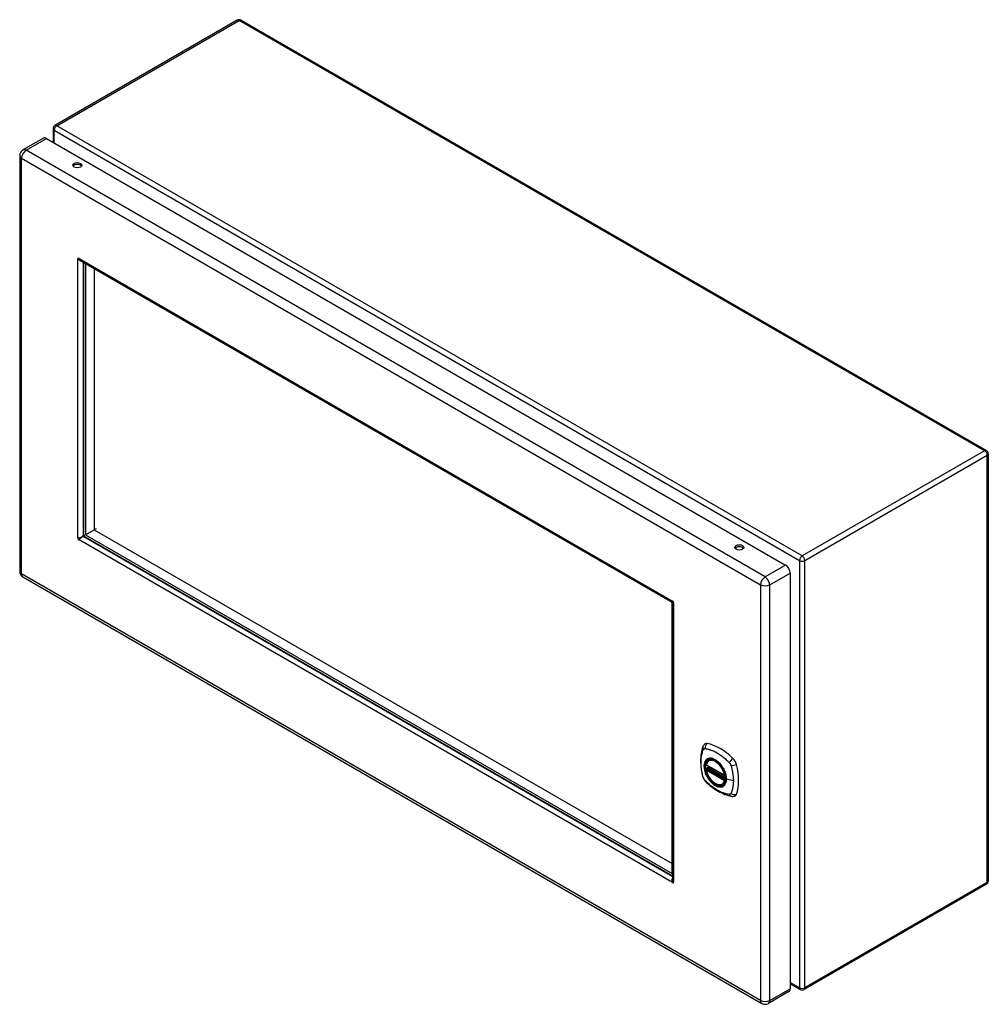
# Model space of a CAD drawing. Header units: inches. Extents: x 132.2 to 154.1, y 50.3 to 72.5.
import ezdxf

# ---------------------------------------------------------------- set-up
doc = ezdxf.new("R2010")
doc.units = ezdxf.units.IN
doc.header["$MEASUREMENT"] = 0
doc.layers.add('Visible Edges(ANSI)', color=7, linetype='Continuous', lineweight=25)
doc.layers.add('Visible Tangent Edges(ANSI)', color=7, linetype='Continuous', lineweight=25)

msp = doc.modelspace()

# ---------------------------------------------------------------- linework, layer by layer
at = {"layer": 'Visible Edges(ANSI)'}
for p, q in [((137.098, 72.535), (132.974, 70.154)), ((137.182, 72.535), (154.034, 62.806)), ((132.932, 70.081), (132.932, 69.776)), ((132.714, 69.868), (132.251, 69.601)), ((132.787, 69.861), (149.493, 60.215)), ((132.178, 69.474), (132.178, 60.076)), ((133.494, 67.133), (133.519, 67.147)), ((133.558, 67.096), (146.93, 59.376)), ((133.624, 67.058), (133.624, 60.914)), ((133.666, 67.027), (133.666, 60.898)), ((146.929, 59.37), (133.666, 67.027)), ((133.861, 66.914), (133.861, 61.01)), ((154.076, 62.733), (154.076, 53.072)), ((133.666, 60.898), (133.861, 61.01)), ((133.861, 61.01), (133.916, 61.042)), ((133.861, 61.01), (146.929, 53.465)), ((133.613, 60.878), (133.626, 60.9)), ((133.648, 60.862), (133.622, 60.862)), ((133.659, 60.853), (146.935, 53.188)), ((133.666, 60.898), (146.929, 53.24)), ((132.251, 59.949), (148.957, 50.304)), ((149.596, 60.036), (149.596, 50.638)), ((146.929, 53.24), (146.929, 59.37)), ((146.935, 59.368), (146.935, 53.113)), ((146.951, 59.395), (146.951, 59.393)), ((146.96, 59.377), (146.962, 59.376)), ((147.702, 55.697), (148.116, 55.458)), ((147.727, 55.635), (147.767, 55.659)), ((147.758, 55.801), (147.768, 55.807)), ((147.702, 55.601), (147.715, 55.609)), ((147.721, 55.621), (147.721, 55.623)), ((148.071, 55.258), (148.081, 55.264)), ((146.96, 53.053), (146.935, 53.039)), ((154.034, 52.999), (149.91, 50.619)), ((149.566, 50.571), (149.103, 50.304)), ((149.596, 50.751), (149.826, 50.619))]:
    msp.add_line(p, q, dxfattribs=at)
at = {"layer": 'Visible Edges(ANSI)', "flags": 128}
for points in [[(133.499, 67.128), (133.499, 67.128), (133.499, 67.128), (133.499, 67.128), (133.499, 67.128), (133.498, 67.128), (133.498, 67.129), (133.498, 67.129), (133.498, 67.129), (133.497, 67.13), (133.497, 67.13), (133.497, 67.13), (133.497, 67.13), (133.496, 67.131), (133.496, 67.131), (133.496, 67.131), (133.496, 67.132), (133.495, 67.132), (133.495, 67.132), (133.495, 67.132), (133.495, 67.133), (133.495, 67.133), (133.495, 67.133), (133.494, 67.133), (133.494, 67.133)], [(133.574, 67.087), (133.571, 67.088), (133.568, 67.089), (133.565, 67.09), (133.561, 67.091), (133.558, 67.092), (133.555, 67.093), (133.551, 67.094), (133.548, 67.096), (133.545, 67.097), (133.541, 67.099), (133.538, 67.1), (133.535, 67.102), (133.531, 67.104), (133.528, 67.106), (133.525, 67.107), (133.522, 67.109), (133.519, 67.111), (133.516, 67.114), (133.513, 67.116), (133.51, 67.118), (133.507, 67.12), (133.504, 67.123), (133.502, 67.125), (133.499, 67.128)], [(133.519, 67.147), (133.519, 67.147), (133.519, 67.147), (133.519, 67.147), (133.519, 67.147), (133.519, 67.146), (133.519, 67.146), (133.52, 67.146), (133.52, 67.146), (133.52, 67.145), (133.52, 67.145), (133.52, 67.145), (133.52, 67.144), (133.52, 67.144), (133.521, 67.143), (133.521, 67.143), (133.521, 67.143), (133.521, 67.142), (133.521, 67.142), (133.521, 67.142), (133.521, 67.141), (133.521, 67.141), (133.522, 67.141), (133.522, 67.141), (133.522, 67.141)], [(133.522, 67.141), (133.523, 67.138), (133.524, 67.136), (133.525, 67.134), (133.526, 67.131), (133.527, 67.129), (133.528, 67.127), (133.53, 67.125), (133.531, 67.123), (133.532, 67.121), (133.534, 67.119), (133.535, 67.117), (133.537, 67.115), (133.538, 67.113), (133.54, 67.111), (133.542, 67.109), (133.543, 67.108), (133.545, 67.106), (133.547, 67.104), (133.549, 67.103), (133.551, 67.101), (133.553, 67.1), (133.554, 67.099), (133.556, 67.097), (133.558, 67.096)], [(133.494, 60.827), (133.494, 60.827), (133.495, 60.827), (133.495, 60.827), (133.495, 60.827), (133.495, 60.827), (133.495, 60.827), (133.495, 60.827), (133.496, 60.827), (133.496, 60.827), (133.496, 60.827), (133.496, 60.827), (133.497, 60.827), (133.497, 60.827), (133.497, 60.827), (133.497, 60.827), (133.498, 60.827), (133.498, 60.827), (133.498, 60.827), (133.498, 60.827), (133.499, 60.827), (133.499, 60.827), (133.499, 60.827), (133.499, 60.827), (133.499, 60.827)], [(133.499, 60.827), (133.503, 60.828), (133.508, 60.828), (133.512, 60.828), (133.517, 60.829), (133.521, 60.83), (133.526, 60.83), (133.531, 60.832), (133.536, 60.833), (133.541, 60.834), (133.547, 60.836), (133.552, 60.838), (133.557, 60.84), (133.562, 60.842), (133.567, 60.844), (133.573, 60.847), (133.578, 60.85), (133.583, 60.853), (133.587, 60.856), (133.592, 60.859), (133.597, 60.862), (133.601, 60.866), (133.605, 60.87), (133.609, 60.874), (133.613, 60.878)], [(133.522, 60.788), (133.522, 60.788), (133.522, 60.788), (133.521, 60.788), (133.521, 60.788), (133.521, 60.788), (133.521, 60.788), (133.521, 60.787), (133.521, 60.787), (133.521, 60.787), (133.521, 60.787), (133.52, 60.786), (133.52, 60.786), (133.52, 60.786), (133.52, 60.786), (133.52, 60.786), (133.52, 60.785), (133.52, 60.785), (133.519, 60.785), (133.519, 60.785), (133.519, 60.785), (133.519, 60.785), (133.519, 60.785), (133.519, 60.785), (133.519, 60.784)], [(133.622, 60.862), (133.617, 60.861), (133.611, 60.859), (133.606, 60.857), (133.601, 60.855), (133.595, 60.853), (133.59, 60.851), (133.585, 60.848), (133.58, 60.845), (133.575, 60.842), (133.57, 60.839), (133.566, 60.836), (133.561, 60.832), (133.557, 60.829), (133.553, 60.825), (133.549, 60.822), (133.545, 60.818), (133.541, 60.814), (133.538, 60.81), (133.535, 60.807), (133.532, 60.803), (133.529, 60.799), (133.526, 60.796), (133.524, 60.792), (133.522, 60.788)], [(146.951, 59.393), (146.949, 59.39), (146.947, 59.387), (146.945, 59.384), (146.943, 59.382), (146.941, 59.38), (146.939, 59.379), (146.938, 59.378), (146.936, 59.377), (146.935, 59.376), (146.933, 59.376), (146.932, 59.375), (146.931, 59.376), (146.93, 59.376), (146.929, 59.377), (146.929, 59.378), (146.928, 59.379), (146.928, 59.381), (146.928, 59.382), (146.928, 59.385), (146.929, 59.387), (146.93, 59.389), (146.93, 59.392), (146.931, 59.395), (146.933, 59.398)], [(146.933, 59.398), (146.933, 59.398), (146.933, 59.398), (146.933, 59.398), (146.933, 59.398), (146.933, 59.398), (146.933, 59.399), (146.933, 59.399), (146.933, 59.399), (146.934, 59.399), (146.934, 59.399), (146.934, 59.4), (146.934, 59.4), (146.934, 59.4), (146.934, 59.4), (146.934, 59.4), (146.934, 59.401), (146.935, 59.401), (146.935, 59.401), (146.935, 59.401), (146.935, 59.401), (146.935, 59.401), (146.935, 59.401), (146.935, 59.401), (146.935, 59.401)], [(146.955, 59.359), (146.952, 59.359), (146.949, 59.36), (146.946, 59.36), (146.944, 59.361), (146.942, 59.362), (146.94, 59.362), (146.938, 59.363), (146.937, 59.364), (146.936, 59.365), (146.935, 59.366), (146.935, 59.367), (146.935, 59.368), (146.936, 59.369), (146.936, 59.37), (146.937, 59.371), (146.939, 59.372), (146.94, 59.373), (146.942, 59.374), (146.944, 59.375), (146.947, 59.375), (146.95, 59.376), (146.953, 59.376), (146.956, 59.377), (146.96, 59.377)], [(146.96, 59.359), (146.96, 59.359), (146.96, 59.359), (146.959, 59.359), (146.959, 59.359), (146.959, 59.359), (146.959, 59.359), (146.959, 59.359), (146.959, 59.359), (146.958, 59.359), (146.958, 59.359), (146.958, 59.359), (146.958, 59.359), (146.957, 59.359), (146.957, 59.359), (146.957, 59.359), (146.957, 59.359), (146.956, 59.359), (146.956, 59.359), (146.956, 59.359), (146.956, 59.359), (146.956, 59.359), (146.956, 59.359), (146.955, 59.359), (146.955, 59.359)], [(147.624, 56.11), (147.617, 56.089), (147.61, 56.069), (147.605, 56.05), (147.6, 56.032), (147.596, 56.013), (147.592, 55.994), (147.584, 55.954), (147.579, 55.913), (147.575, 55.871), (147.572, 55.829), (147.572, 55.786), (147.572, 55.743), (147.575, 55.699), (147.579, 55.654), (147.584, 55.609), (147.591, 55.564), (147.599, 55.519), (147.609, 55.473), (147.615, 55.45), (147.617, 55.438), (147.621, 55.424)], [(147.662, 56.166), (147.649, 56.153), (147.639, 56.138), (147.631, 56.124), (147.624, 56.11)], [(147.696, 55.71), (147.7, 55.725), (147.705, 55.739), (147.712, 55.752), (147.719, 55.764), (147.727, 55.775), (147.737, 55.785), (147.747, 55.793), (147.758, 55.801)], [(148.011, 55.721), (148.029, 55.698), (148.047, 55.675), (148.064, 55.65), (148.079, 55.625), (148.094, 55.598), (148.107, 55.572), (148.118, 55.545), (148.128, 55.517)], [(148.071, 55.258), (148.059, 55.253), (148.047, 55.248), (148.035, 55.245), (148.021, 55.243), (148.008, 55.243), (147.994, 55.244), (147.98, 55.246), (147.965, 55.249), (147.951, 55.254), (147.936, 55.259), (147.921, 55.266), (147.907, 55.274), (147.892, 55.284), (147.877, 55.294), (147.863, 55.305), (147.849, 55.317), (147.835, 55.33), (147.822, 55.344), (147.809, 55.359), (147.796, 55.374), (147.784, 55.39), (147.772, 55.407), (147.761, 55.424), (147.751, 55.441), (147.741, 55.459), (147.732, 55.478), (147.724, 55.496), (147.717, 55.515), (147.71, 55.533), (147.705, 55.552), (147.7, 55.57), (147.696, 55.589)], [(147.715, 55.609), (147.718, 55.611), (147.72, 55.614), (147.721, 55.618), (147.721, 55.621)], [(147.621, 55.424), (147.626, 55.411), (147.631, 55.398), (147.637, 55.385), (147.643, 55.373), (147.65, 55.361), (147.658, 55.349), (147.667, 55.339), (147.677, 55.328)], [(147.677, 55.328), (147.687, 55.318), (147.696, 55.309), (147.713, 55.292), (147.747, 55.262), (147.783, 55.232), (147.818, 55.203), (147.855, 55.176), (147.891, 55.15), (147.928, 55.126), (147.965, 55.104), (148.003, 55.083), (148.041, 55.064), (148.079, 55.047), (148.117, 55.031), (148.155, 55.018), (148.193, 55.006), (148.232, 54.996), (148.251, 54.992), (148.261, 54.99), (148.272, 54.988)], [(148.272, 54.988), (148.288, 54.986), (148.304, 54.986), (148.322, 54.988), (148.34, 54.993)], [(146.933, 53.046), (146.932, 53.049), (146.931, 53.053), (146.93, 53.056), (146.93, 53.06), (146.929, 53.063), (146.929, 53.067), (146.929, 53.071), (146.928, 53.074), (146.928, 53.078), (146.928, 53.082), (146.928, 53.085), (146.928, 53.089), (146.929, 53.093), (146.929, 53.096), (146.929, 53.1), (146.93, 53.104), (146.93, 53.107), (146.931, 53.111), (146.931, 53.114), (146.932, 53.118), (146.933, 53.121), (146.933, 53.125), (146.934, 53.128), (146.935, 53.131)], [(146.935, 53.039), (146.935, 53.039), (146.935, 53.039), (146.935, 53.039), (146.935, 53.039), (146.935, 53.04), (146.935, 53.04), (146.935, 53.04), (146.934, 53.04), (146.934, 53.041), (146.934, 53.041), (146.934, 53.041), (146.934, 53.042), (146.934, 53.042), (146.934, 53.043), (146.934, 53.043), (146.933, 53.043), (146.933, 53.044), (146.933, 53.044), (146.933, 53.044), (146.933, 53.045), (146.933, 53.045), (146.933, 53.045), (146.933, 53.045), (146.933, 53.046)], [(146.935, 53.113), (146.935, 53.11), (146.935, 53.108), (146.936, 53.106), (146.936, 53.103), (146.936, 53.101), (146.936, 53.098), (146.937, 53.096), (146.937, 53.094), (146.938, 53.091), (146.939, 53.089), (146.94, 53.087), (146.94, 53.085), (146.941, 53.082), (146.942, 53.08), (146.943, 53.078), (146.944, 53.076), (146.945, 53.073), (146.947, 53.071), (146.948, 53.069), (146.949, 53.067), (146.951, 53.065), (146.952, 53.063), (146.954, 53.061), (146.955, 53.059)], [(146.955, 53.059), (146.955, 53.058), (146.956, 53.058), (146.956, 53.058), (146.956, 53.058), (146.956, 53.058), (146.956, 53.057), (146.956, 53.057), (146.957, 53.057), (146.957, 53.057), (146.957, 53.056), (146.957, 53.056), (146.958, 53.056), (146.958, 53.055), (146.958, 53.055), (146.958, 53.055), (146.959, 53.054), (146.959, 53.054), (146.959, 53.054), (146.959, 53.054), (146.959, 53.053), (146.959, 53.053), (146.96, 53.053), (146.96, 53.053), (146.96, 53.053)]]:
    msp.add_lwpolyline(points, dxfattribs=at)
at = {"layer": 'Visible Edges(ANSI)'}
for centre, radius, start, end in [((137.14, 72.462), 0.084, 60, 120), ((133.016, 70.081), 0.084, 120, 180), ((132.324, 69.474), 0.146, 120, 180), ((153.992, 62.733), 0.084, 0, 60), ((132.324, 60.076), 0.146, 180, 240), ((147.708, 55.707), 0.0118, 166.5554, 240), ((147.708, 55.591), 0.0118, 120, 190.611), ((147.732, 55.625), 0.0118, 120, 187.8283), ((148.121, 55.468), 0.0118, 240, 282.6344), ((153.992, 53.072), 0.084, 300, 0), ((149.868, 50.691), 0.084, 240, 300), ((149.03, 50.43), 0.146, 240, 300)]:
    msp.add_arc(centre, radius, start, end, dxfattribs=at)
for centre, major_axis, start_param, end_param in [((132.787, 69.741), (-0.073, 0.126), 5.497787, 6.283185), ((133.479, 69.213), (0.102, 0), 0.378178, 2.763414), ((133.509, 67.136), (-0.0125, 0.0217), 4.906679, 7.659691), ((133.509, 60.807), (0.0125, -0.0217), 3.335883, 6.088895), ((133.546, 60.829), (0.0125, -0.0217), 4.282486, 5.142292), ((133.659, 60.894), (0.025, -0.0433), 3.926991, 5.497787), ((148.447, 60.572), (0.102, 0), 0.378178, 2.763414), ((149.493, 60.096), (0.073, -0.126), 0.785398, 2.356194), ((146.945, 59.379), (-0.0125, 0.0217), 3.335883, 6.088895), ((147.761, 56.02), (-0.089, 0.153), 5.825423, 6.408181), ((148.012, 55.023), (-0.64, 1.108), 5.170151, 5.825423), ((147.907, 55.525), (0.157, -0.273), 2.363977, 7.060801), ((148.263, 55.731), (0.089, -0.153), 1.113034, 2.028558), ((147.525, 55.867), (-0.64, 1.108), 3.599355, 4.254627), ((148.263, 55.151), (0.089, -0.153), 6.158189, 6.740947), ((146.945, 53.05), (0.0125, -0.0217), 4.906679, 7.659691), ((149.493, 50.697), (0.073, -0.126), 0, 0.785398)]:
    msp.add_ellipse(centre, major_axis=major_axis, ratio=0.57735, start_param=start_param, end_param=end_param, dxfattribs=at)
for centre, major_axis in [((133.479, 69.257), (0.102, 0)), ((148.447, 60.615), (0.102, 0)), ((147.904, 55.523), (-0.16, 0.277))]:
    msp.add_ellipse(centre, major_axis=major_axis, ratio=0.57735, dxfattribs=at)
at = {"layer": 'Visible Tangent Edges(ANSI)'}
for p, q in [((133.016, 70.15), (137.14, 72.531)), ((153.992, 62.802), (137.14, 72.531)), ((149.868, 60.421), (133.016, 70.15)), ((132.957, 70.047), (149.809, 60.318)), ((132.957, 69.762), (132.957, 70.047)), ((132.324, 69.594), (132.787, 69.861)), ((149.03, 59.948), (132.324, 69.594)), ((132.221, 69.415), (148.927, 59.769)), ((132.221, 60.016), (132.221, 69.415)), ((133.494, 60.827), (133.494, 67.133)), ((133.521, 67.142), (133.499, 67.128)), ((133.519, 67.147), (146.935, 59.401)), ((133.613, 67.065), (133.613, 60.878)), ((153.992, 62.802), (149.868, 60.421)), ((149.927, 60.318), (154.051, 62.699)), ((154.051, 53.038), (154.051, 62.699)), ((146.935, 53.039), (133.519, 60.784)), ((133.622, 60.862), (146.935, 53.176)), ((133.626, 60.899), (133.626, 60.9)), ((148.392, 60.566), (148.361, 60.583)), ((149.493, 60.215), (149.03, 59.948)), ((149.809, 60.318), (149.809, 50.657)), ((149.927, 50.657), (149.927, 60.318)), ((148.927, 50.371), (132.221, 60.016)), ((149.133, 59.769), (149.596, 60.036)), ((148.927, 59.769), (148.927, 50.371)), ((149.133, 50.371), (149.133, 59.769)), ((146.939, 59.402), (146.933, 59.398)), ((146.962, 59.362), (146.955, 59.359)), ((146.96, 59.359), (146.96, 53.053)), ((148.113, 55.463), (147.699, 55.702)), ((147.732, 55.635), (147.771, 55.657)), ((147.699, 55.586), (148.113, 55.347)), ((147.708, 55.601), (147.719, 55.607)), ((148.121, 55.362), (147.708, 55.601)), ((147.719, 55.607), (148.129, 55.37)), ((148.13, 55.387), (147.727, 55.62)), ((148.13, 55.405), (147.732, 55.635)), ((148.128, 55.366), (148.121, 55.362)), ((148.312, 55.337), (148.155, 55.377)), ((146.956, 53.057), (146.933, 53.046)), ((154.051, 53.038), (149.927, 50.657)), ((149.809, 50.657), (149.596, 50.78)), ((149.133, 50.371), (149.596, 50.638))]:
    msp.add_line(p, q, dxfattribs=at)
at = {"layer": 'Visible Tangent Edges(ANSI)', "flags": 128}
for points in [[(147.635, 55.41), (147.625, 55.443), (147.618, 55.473), (147.611, 55.502), (147.605, 55.532), (147.599, 55.561), (147.595, 55.59), (147.591, 55.619), (147.587, 55.648), (147.585, 55.676), (147.583, 55.704), (147.582, 55.732), (147.582, 55.759), (147.582, 55.786), (147.583, 55.812), (147.585, 55.838), (147.587, 55.863), (147.591, 55.887), (147.595, 55.911), (147.599, 55.935), (147.605, 55.958), (147.611, 55.98), (147.618, 56.002), (147.625, 56.023), (147.635, 56.044)], [(147.635, 56.044), (147.636, 56.046), (147.637, 56.048), (147.638, 56.049), (147.639, 56.051), (147.64, 56.052), (147.641, 56.054), (147.643, 56.055), (147.644, 56.056), (147.645, 56.057), (147.647, 56.058), (147.648, 56.059), (147.65, 56.06), (147.651, 56.061), (147.653, 56.062), (147.655, 56.063), (147.656, 56.063), (147.658, 56.064), (147.66, 56.064), (147.661, 56.065), (147.663, 56.065), (147.665, 56.065), (147.667, 56.065), (147.669, 56.065), (147.671, 56.065)], [(147.671, 56.065), (147.695, 56.063), (147.717, 56.059), (147.739, 56.054), (147.762, 56.048), (147.784, 56.042), (147.807, 56.034), (147.83, 56.026), (147.853, 56.016), (147.877, 56.006), (147.9, 55.995), (147.923, 55.983), (147.947, 55.97), (147.97, 55.956), (147.993, 55.941), (148.016, 55.926), (148.04, 55.909), (148.062, 55.892), (148.085, 55.874), (148.108, 55.855), (148.131, 55.835), (148.153, 55.815), (148.175, 55.794), (148.197, 55.773), (148.22, 55.748)], [(147.708, 55.821), (147.7, 55.813), (147.691, 55.804), (147.684, 55.794), (147.677, 55.783), (147.671, 55.771), (147.665, 55.758), (147.661, 55.745), (147.657, 55.731), (147.654, 55.716), (147.652, 55.701), (147.651, 55.685), (147.651, 55.668), (147.651, 55.651), (147.652, 55.634), (147.654, 55.616), (147.657, 55.598), (147.661, 55.579), (147.666, 55.561), (147.671, 55.542), (147.677, 55.523), (147.684, 55.504), (147.691, 55.486), (147.7, 55.467), (147.708, 55.449)], [(148.152, 55.379), (148.147, 55.321), (148.13, 55.272), (148.102, 55.235), (148.066, 55.211), (148.022, 55.202), (147.972, 55.207), (147.92, 55.227), (147.866, 55.26), (147.815, 55.305), (147.767, 55.361), (147.726, 55.424), (147.693, 55.491), (147.669, 55.56), (147.657, 55.627), (147.655, 55.69), (147.665, 55.745), (147.686, 55.789), (147.717, 55.822), (147.756, 55.84), (147.803, 55.844), (147.854, 55.833), (147.907, 55.808), (147.96, 55.77), (148.011, 55.721)], [(147.742, 55.84), (147.74, 55.839), (147.739, 55.839), (147.737, 55.838), (147.736, 55.837), (147.734, 55.837), (147.733, 55.836), (147.731, 55.835), (147.73, 55.834), (147.728, 55.834), (147.727, 55.833), (147.726, 55.832), (147.724, 55.831), (147.723, 55.831), (147.722, 55.83), (147.72, 55.829), (147.719, 55.828), (147.717, 55.827), (147.716, 55.826), (147.715, 55.825), (147.714, 55.824), (147.712, 55.823), (147.711, 55.823), (147.71, 55.822), (147.708, 55.821)], [(148.064, 55.654), (148.052, 55.671), (148.04, 55.687), (148.028, 55.703), (148.015, 55.719), (148.002, 55.733), (147.988, 55.747), (147.975, 55.761), (147.961, 55.773), (147.946, 55.785), (147.932, 55.795), (147.917, 55.805), (147.903, 55.814), (147.888, 55.822), (147.874, 55.829), (147.859, 55.835), (147.845, 55.84), (147.831, 55.843), (147.817, 55.846), (147.803, 55.848), (147.79, 55.848), (147.777, 55.848), (147.765, 55.846), (147.753, 55.843), (147.742, 55.84)], [(148.22, 55.748), (148.221, 55.747), (148.222, 55.746), (148.223, 55.745), (148.224, 55.744), (148.225, 55.742), (148.226, 55.741), (148.227, 55.74), (148.228, 55.739), (148.229, 55.738), (148.23, 55.736), (148.231, 55.735), (148.232, 55.734), (148.233, 55.733), (148.234, 55.731), (148.235, 55.73), (148.235, 55.729), (148.236, 55.728), (148.237, 55.726), (148.238, 55.725), (148.239, 55.724), (148.24, 55.722), (148.24, 55.721), (148.241, 55.72), (148.242, 55.719)], [(148.242, 55.719), (148.243, 55.717), (148.243, 55.716), (148.244, 55.714), (148.245, 55.713), (148.246, 55.712), (148.246, 55.71), (148.247, 55.709), (148.248, 55.708), (148.248, 55.706), (148.249, 55.705), (148.25, 55.704), (148.25, 55.702), (148.251, 55.701), (148.251, 55.699), (148.252, 55.698), (148.253, 55.696), (148.253, 55.695), (148.254, 55.694), (148.254, 55.692), (148.255, 55.691), (148.255, 55.689), (148.256, 55.688), (148.256, 55.687), (148.257, 55.685)], [(148.257, 55.685), (148.263, 55.667), (148.267, 55.652), (148.27, 55.637), (148.274, 55.623), (148.278, 55.608), (148.281, 55.593), (148.284, 55.578), (148.287, 55.564), (148.29, 55.549), (148.293, 55.534), (148.296, 55.52), (148.298, 55.505), (148.3, 55.491), (148.302, 55.477), (148.304, 55.462), (148.306, 55.448), (148.307, 55.434), (148.308, 55.42), (148.31, 55.406), (148.31, 55.392), (148.311, 55.378), (148.312, 55.364), (148.312, 55.351), (148.312, 55.337)], [(147.708, 55.449), (147.71, 55.446), (147.711, 55.444), (147.712, 55.442), (147.714, 55.439), (147.715, 55.437), (147.716, 55.434), (147.717, 55.432), (147.719, 55.429), (147.72, 55.427), (147.722, 55.424), (147.723, 55.422), (147.724, 55.42), (147.726, 55.417), (147.727, 55.415), (147.728, 55.412), (147.73, 55.41), (147.731, 55.408), (147.733, 55.405), (147.734, 55.403), (147.736, 55.401), (147.737, 55.398), (147.739, 55.396), (147.74, 55.394), (147.742, 55.391)], [(147.715, 55.609), (147.715, 55.609), (147.715, 55.609), (147.715, 55.609), (147.715, 55.609), (147.715, 55.609), (147.715, 55.609), (147.715, 55.609), (147.715, 55.609), (147.715, 55.609), (147.715, 55.609), (147.715, 55.609), (147.715, 55.609), (147.715, 55.609), (147.715, 55.609), (147.715, 55.609), (147.715, 55.609), (147.715, 55.609), (147.715, 55.609), (147.715, 55.609), (147.715, 55.609), (147.715, 55.609), (147.715, 55.609), (147.715, 55.609), (147.715, 55.609)], [(147.715, 55.609), (147.715, 55.609), (147.715, 55.609), (147.715, 55.609), (147.715, 55.609), (147.715, 55.609), (147.715, 55.609), (147.715, 55.609), (147.715, 55.609), (147.715, 55.609), (147.715, 55.609), (147.716, 55.609), (147.716, 55.609), (147.716, 55.608), (147.716, 55.608), (147.716, 55.608), (147.716, 55.608), (147.716, 55.608), (147.716, 55.608), (147.716, 55.608), (147.717, 55.608), (147.717, 55.608), (147.717, 55.608), (147.717, 55.608), (147.717, 55.608)], [(147.717, 55.608), (147.717, 55.608), (147.717, 55.608), (147.718, 55.608), (147.718, 55.608), (147.718, 55.608), (147.718, 55.608), (147.718, 55.608), (147.718, 55.608), (147.718, 55.608), (147.718, 55.608), (147.718, 55.608), (147.718, 55.608), (147.718, 55.608), (147.718, 55.607), (147.718, 55.607), (147.718, 55.607), (147.718, 55.607), (147.718, 55.607), (147.719, 55.607), (147.719, 55.607), (147.719, 55.607), (147.719, 55.607), (147.719, 55.607), (147.719, 55.607)], [(147.721, 55.622), (147.721, 55.622), (147.721, 55.622), (147.721, 55.622), (147.721, 55.622), (147.721, 55.622), (147.721, 55.622), (147.721, 55.622), (147.721, 55.622), (147.721, 55.622), (147.721, 55.622), (147.721, 55.622), (147.721, 55.622), (147.721, 55.621), (147.721, 55.621), (147.721, 55.621), (147.721, 55.621), (147.721, 55.621), (147.721, 55.621), (147.721, 55.621), (147.721, 55.621), (147.721, 55.621), (147.721, 55.621), (147.721, 55.621), (147.721, 55.621)], [(147.724, 55.622), (147.724, 55.622), (147.724, 55.622), (147.724, 55.622), (147.723, 55.622), (147.723, 55.622), (147.723, 55.622), (147.723, 55.622), (147.723, 55.622), (147.723, 55.622), (147.722, 55.622), (147.722, 55.622), (147.722, 55.622), (147.722, 55.622), (147.722, 55.622), (147.722, 55.622), (147.722, 55.622), (147.722, 55.622), (147.722, 55.622), (147.721, 55.622), (147.721, 55.622), (147.721, 55.622), (147.721, 55.622), (147.721, 55.622), (147.721, 55.622)], [(147.727, 55.62), (147.727, 55.62), (147.727, 55.62), (147.727, 55.62), (147.727, 55.62), (147.726, 55.62), (147.726, 55.62), (147.726, 55.62), (147.726, 55.621), (147.726, 55.621), (147.726, 55.621), (147.726, 55.621), (147.726, 55.621), (147.726, 55.621), (147.725, 55.621), (147.725, 55.621), (147.725, 55.621), (147.725, 55.621), (147.725, 55.621), (147.725, 55.621), (147.725, 55.621), (147.725, 55.621), (147.724, 55.621), (147.724, 55.621), (147.724, 55.622)], [(148.097, 55.596), (148.096, 55.599), (148.094, 55.601), (148.093, 55.604), (148.092, 55.606), (148.09, 55.609), (148.089, 55.611), (148.088, 55.613), (148.086, 55.616), (148.085, 55.618), (148.084, 55.621), (148.082, 55.623), (148.081, 55.626), (148.079, 55.628), (148.078, 55.63), (148.077, 55.633), (148.075, 55.635), (148.074, 55.637), (148.072, 55.64), (148.071, 55.642), (148.069, 55.645), (148.068, 55.647), (148.067, 55.649), (148.065, 55.652), (148.064, 55.654)], [(148.155, 55.377), (148.155, 55.385), (148.155, 55.394), (148.154, 55.403), (148.154, 55.412), (148.153, 55.42), (148.151, 55.429), (148.15, 55.438), (148.148, 55.448), (148.147, 55.457), (148.145, 55.466), (148.142, 55.475), (148.14, 55.484), (148.138, 55.494), (148.135, 55.503), (148.132, 55.513), (148.129, 55.522), (148.125, 55.531), (148.122, 55.541), (148.118, 55.55), (148.114, 55.559), (148.11, 55.569), (148.106, 55.578), (148.101, 55.587), (148.097, 55.596)], [(148.128, 55.517), (148.13, 55.511), (148.132, 55.505), (148.134, 55.499), (148.135, 55.493), (148.137, 55.487), (148.139, 55.482), (148.14, 55.476), (148.141, 55.47), (148.143, 55.464), (148.144, 55.458), (148.145, 55.452), (148.146, 55.446), (148.147, 55.441), (148.148, 55.435), (148.149, 55.429), (148.15, 55.423), (148.15, 55.418), (148.151, 55.412), (148.151, 55.406), (148.152, 55.401), (148.152, 55.395), (148.152, 55.39), (148.152, 55.385), (148.152, 55.379)], [(147.671, 55.347), (147.669, 55.349), (147.667, 55.351), (147.665, 55.354), (147.663, 55.356), (147.662, 55.359), (147.66, 55.361), (147.658, 55.364), (147.656, 55.366), (147.655, 55.369), (147.653, 55.371), (147.651, 55.374), (147.65, 55.377), (147.648, 55.379), (147.647, 55.382), (147.645, 55.385), (147.644, 55.387), (147.643, 55.39), (147.641, 55.393), (147.64, 55.396), (147.639, 55.399), (147.638, 55.401), (147.637, 55.404), (147.636, 55.407), (147.635, 55.41)], [(148.22, 55.03), (148.197, 55.032), (148.175, 55.036), (148.153, 55.041), (148.131, 55.047), (148.108, 55.054), (148.085, 55.062), (148.062, 55.07), (148.04, 55.08), (148.016, 55.09), (147.993, 55.101), (147.97, 55.113), (147.947, 55.126), (147.923, 55.14), (147.9, 55.155), (147.877, 55.171), (147.853, 55.187), (147.83, 55.204), (147.807, 55.222), (147.784, 55.241), (147.762, 55.26), (147.739, 55.28), (147.717, 55.301), (147.695, 55.322), (147.671, 55.347)], [(147.742, 55.391), (147.753, 55.374), (147.765, 55.358), (147.778, 55.342), (147.79, 55.327), (147.804, 55.312), (147.817, 55.298), (147.831, 55.285), (147.845, 55.272), (147.859, 55.261), (147.874, 55.25), (147.888, 55.24), (147.903, 55.231), (147.917, 55.223), (147.932, 55.216), (147.946, 55.211), (147.961, 55.206), (147.975, 55.202), (147.988, 55.199), (148.002, 55.198), (148.015, 55.197), (148.028, 55.198), (148.04, 55.199), (148.052, 55.202), (148.064, 55.205)], [(148.064, 55.205), (148.065, 55.206), (148.067, 55.207), (148.068, 55.207), (148.069, 55.208), (148.071, 55.209), (148.072, 55.209), (148.074, 55.21), (148.075, 55.211), (148.077, 55.211), (148.078, 55.212), (148.079, 55.213), (148.081, 55.214), (148.082, 55.215), (148.084, 55.215), (148.085, 55.216), (148.086, 55.217), (148.088, 55.218), (148.089, 55.219), (148.09, 55.22), (148.092, 55.221), (148.093, 55.222), (148.094, 55.223), (148.096, 55.224), (148.097, 55.225)], [(148.097, 55.225), (148.101, 55.229), (148.106, 55.233), (148.11, 55.237), (148.114, 55.242), (148.118, 55.247), (148.122, 55.252), (148.125, 55.257), (148.129, 55.263), (148.132, 55.268), (148.135, 55.274), (148.138, 55.281), (148.14, 55.287), (148.143, 55.293), (148.145, 55.3), (148.147, 55.307), (148.148, 55.314), (148.15, 55.322), (148.151, 55.329), (148.153, 55.337), (148.154, 55.345), (148.154, 55.352), (148.155, 55.361), (148.155, 55.369), (148.155, 55.377)], [(148.312, 55.337), (148.312, 55.324), (148.312, 55.31), (148.311, 55.297), (148.31, 55.284), (148.31, 55.271), (148.308, 55.258), (148.307, 55.246), (148.306, 55.233), (148.304, 55.221), (148.302, 55.208), (148.3, 55.196), (148.298, 55.184), (148.296, 55.172), (148.293, 55.161), (148.29, 55.149), (148.287, 55.138), (148.284, 55.126), (148.281, 55.115), (148.278, 55.104), (148.274, 55.094), (148.27, 55.083), (148.267, 55.072), (148.263, 55.062), (148.257, 55.051)], [(148.257, 55.051), (148.256, 55.049), (148.255, 55.047), (148.254, 55.046), (148.253, 55.044), (148.252, 55.043), (148.25, 55.041), (148.249, 55.04), (148.248, 55.039), (148.246, 55.038), (148.245, 55.037), (148.243, 55.036), (148.242, 55.035), (148.24, 55.034), (148.239, 55.033), (148.237, 55.032), (148.235, 55.032), (148.234, 55.031), (148.232, 55.031), (148.23, 55.03), (148.228, 55.03), (148.226, 55.03), (148.224, 55.03), (148.222, 55.03), (148.22, 55.03)]]:
    msp.add_lwpolyline(points, dxfattribs=at)
at = {"layer": 'Visible Tangent Edges(ANSI)'}
for centre, major_axis, ratio, start_param, end_param in [((137.14, 72.462), (-0.042, 0.0727), 0.57735, 5.497787, 6.283185), ((137.14, 72.462), (0.042, 0.0727), 0.57735, 0, 0.785398), ((133.016, 70.081), (0.042, 0.0727), 0.57735, 0.785398, 2.356194), ((133.016, 70.081), (-0.042, 0.0727), 0.57735, 5.497787, 6.283185), ((133.016, 70.081), (-0.084, 0), 0.57735, 0, 0.785398), ((132.324, 69.474), (-0.146, 0), 0.57735, 0, 0.785398), ((132.324, 69.474), (-0.073, -0.126), 0.57735, 3.926991, 5.497787), ((132.324, 69.474), (-0.073, 0.126), 0.57735, 5.497787, 6.283185), ((153.992, 62.733), (0.042, 0.0727), 0.57735, 0, 0.785398), ((153.992, 62.733), (0.042, -0.0727), 0.57735, 0.785398, 2.356194), ((153.992, 62.733), (0.084, 0), 0.57735, 5.497787, 6.283185), ((133.576, 60.845), (0.031, -0.0537), 0.57735, 4.588882, 4.824594), ((133.598, 60.858), (-0.0155, 0.0268), 0.57735, 1.477139, 1.641547), ((149.868, 60.352), (-0.042, -0.0727), 0.57735, 3.926991, 5.497787), ((149.868, 60.352), (0.042, -0.0727), 0.57735, 0.785398, 2.356194), ((149.868, 60.352), (0.084, 0), 0.57735, 3.926991, 5.497787), ((132.324, 60.076), (-0.146, 0), 0.57735, 0, 0.785398), ((132.324, 60.076), (-0.073, -0.126), 0.57735, 5.497787, 6.283185), ((149.03, 59.829), (0.073, 0.126), 0.57735, 0.785398, 2.356194), ((149.03, 59.829), (-0.073, 0.126), 0.57735, 3.926991, 5.497787), ((149.03, 59.829), (-0.146, 0), 0.57735, 0.785398, 2.356194), ((147.735, 56.068), (-0.11, 0.042), 0.704518, 0, 0.765179), ((147.762, 56.083), (-0.027, -0.115), 0.753705, 3.902663, 5.039934), ((147.906, 55.525), (-0.173, 0.3), 0.57735, 5.055237, 10.652726), ((147.708, 55.707), (-0.0115, 0.0027), 0.697177, 0, 0.936254), ((147.906, 55.525), (-0.151, 0.261), 0.57735, 4.164956, 6.830618), ((147.708, 55.707), (-0.0059, -0.0102), 0.57735, 5.497787, 6.283185), ((147.914, 55.529), (-0.156, 0.271), 0.57735, 6.166197, 6.283185), ((148.291, 55.778), (-0.0787, -0.088), 0.341266, 4.200572, 5.337843), ((148.318, 55.731), (0.116, 0.024), 0.341266, 4.086935, 5.224206), ((147.708, 55.591), (-0.0116, -0.0022), 0.424984, 0, 0.691657), ((147.708, 55.591), (-0.0059, -0.0102), 0.57735, 3.926991, 5.497787), ((147.906, 55.525), (0.151, -0.261), 0.57735, 4.164956, 6.830618), ((147.708, 55.591), (-0.0059, 0.0102), 0.57735, 5.497787, 6.283185), ((147.71, 55.62), (0.0018, -0.0117), 0.983841, 0.332621, 1.648576), ((147.716, 55.618), (0.0039, 0.0112), 0.653911, 3.808835, 5.235416), ((147.719, 55.617), (0.0059, 0.0102), 0.57735, 3.926991, 5.335914), ((147.732, 55.625), (-0.0117, -0.0016), 0.470841, 0, 0.203742), ((147.732, 55.625), (-0.0059, -0.0102), 0.57735, 3.926991, 5.351326), ((147.732, 55.625), (-0.0059, 0.0102), 0.57735, 5.497787, 6.283185), ((148.121, 55.468), (-0.0059, -0.0102), 0.57735, 5.497787, 6.283185), ((148.121, 55.468), (-0.0116, -0.0022), 0.424984, 0.691657, 1.603666), ((147.735, 55.457), (-0.114, -0.032), 0.390453, 0, 0.392125), ((147.762, 55.41), (-0.0849, -0.0822), 0.390453, 5.89106, 6.283185), ((147.914, 55.529), (0.156, -0.271), 0.57735, 0, 0.116988), ((148.121, 55.352), (0.0059, 0.0102), 0.57735, 0.785398, 2.356194), ((148.121, 55.352), (0.0115, -0.0027), 0.697177, 4.077847, 5.160757), ((148.121, 55.352), (0.0059, -0.0102), 0.57735, 1.624298, 2.356194), ((148.157, 55.38), (-0.00492, 0), 0.57735, 0.141897, 1.156289), ((148.291, 55.105), (-0.019, -0.117), 0.704518, 5.518007, 6.283185), ((148.318, 55.12), (0.113, -0.035), 0.753705, 4.384844, 5.522115), ((153.992, 53.072), (0.042, -0.0727), 0.57735, 0, 0.785398), ((153.992, 53.072), (0.084, 0), 0.57735, 5.497787, 6.283185), ((149.868, 50.691), (-0.084, 0), 0.57735, 0.785398, 2.356194), ((149.868, 50.691), (-0.042, -0.0727), 0.57735, 5.497787, 6.283185), ((149.868, 50.691), (0.042, -0.0727), 0.57735, 0, 0.785398), ((149.03, 50.43), (-0.073, -0.126), 0.57735, 5.497787, 6.283185), ((149.03, 50.43), (0.146, 0), 0.57735, 3.926991, 5.497787), ((149.03, 50.43), (0.073, -0.126), 0.57735, 0, 0.785398)]:
    msp.add_ellipse(centre, major_axis=major_axis, ratio=ratio, start_param=start_param, end_param=end_param, dxfattribs=at)
for centre, major_axis in [((147.907, 55.525), (0.171, -0.296)), ((147.904, 55.523), (-0.163, 0.282)), ((147.904, 55.523), (0.162, -0.281))]:
    msp.add_ellipse(centre, major_axis=major_axis, ratio=0.57735, dxfattribs=at)

doc.saveas('drawing.dxf')
